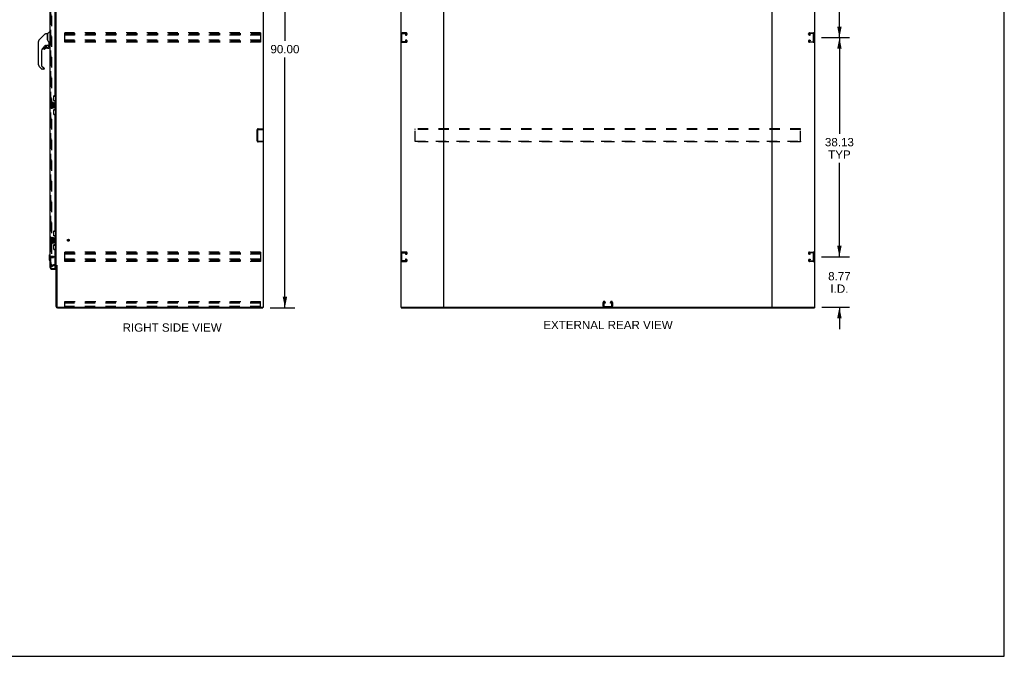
# Model space of a CAD drawing. Header units: inches. Extents: x 0 to 327, y 0 to 212.
# Tile 31 of 35: x 156 to 327, y 0 to 111. Entities that reach past the tile are written whole.
import ezdxf

# ---------------------------------------------------------------- set-up
doc = ezdxf.new("R2010")
doc.units = ezdxf.units.IN
doc.header["$LTSCALE"] = 17.980769
doc.header["$MEASUREMENT"] = 0
doc.linetypes.add('HIDDEN', pattern=[0.2, 0.1, -0.1])
doc.layers.get('0').update_dxf_attribs({"linetype": 'CONTINUOUS'})
for name, color, linetype in [('DEFAULT_2', 8, 'HIDDEN'), ('DIMENSIONS', 7, 'CONTINUOUS'), ('LEFTHAND_DOOR_ASSEMBLY', 7, 'CONTINUOUS'), ('RIGHTHAND_DOOR_ASSEMBLY', 7, 'CONTINUOUS')]:
    doc.layers.add(name, color=color, linetype=linetype)
doc.styles.get("Standard").update_dxf_attribs({"font": 'arial.ttf'})
doc.dimstyles.new('DIMSTYLE_1', dxfattribs={"dimtxt": 1.442308, "dimasz": 1.923077, "dimexe": 0.09, "dimexo": 0.07, "dimgap": 0.0375, "dimtad": 0, "dimtih": 1, "dimtoh": 1, "dimzin": 4, "dimdsep": 46, "dimtxsty": 'Standard', "dimblk": '_FILLED', "dimblk1": '_FILLED', "dimblk2": '_FILLED', "dimcen": 0.09, "dimadec": 3, "dimazin": 1, "dimtfac": 1, "dimtdec": 3, "dimtofl": 0, "dimtmove": 0, "dimatfit": 3, "dimldrblk": '_FILLED', "dimfxl": 0, "dimtolj": 1, "dimtzin": 4, "dimarcsym": 0})

# ---------------------------------------------------------------- blocks, each defined once
blk = doc.blocks.new('_FILLED')
at = {"color": 0, "linetype": 'ByBlock'}
blk.add_solid([(0, 0), (-1, 0.2), (-1, -0.2)], dxfattribs=at)
blk = doc.blocks.new('*D2')
at = {"layer": 'DIMENSIONS', "color": 2, "linetype": 'Continuous'}
for p, q in [((199.29, 150.62), (203.56, 150.62)), ((201.83, 150.62), (201.83, 107.06)), ((201.83, 60.62), (201.83, 104.18)), ((199.29, 60.62), (203.56, 60.62))]:
    blk.add_line(p, q, dxfattribs=at)
at = {"layer": 'DIMENSIONS', "color": 2, "linetype": 'Continuous', "xscale": 1.9230769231, "yscale": 1.9230769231, "zscale": 1.9230769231}
for p, rotation in [((201.83, 150.62), 90), ((201.83, 60.62), 270)]:
    blk.add_blockref('_FILLED', p, dxfattribs=dict(at, rotation=rotation))
at = {"layer": 'DIMENSIONS', "color": 2, "linetype": 'Continuous', "insert": (201.83, 106.34), "char_height": 1.442, "width": 5.04, "attachment_point": 2, "line_spacing_factor": 0.9}
blk.add_mtext('90.00', dxfattribs=at)
blk = doc.blocks.new('*D4')
at = {"layer": 'DIMENSIONS', "color": 2, "linetype": 'Continuous'}
for p, q in [((298.25, 69.5), (298.25, 73.34)), ((295.12, 69.5), (299.98, 69.5)), ((295.21, 60.73), (299.98, 60.73)), ((298.25, 60.73), (298.25, 56.88))]:
    blk.add_line(p, q, dxfattribs=at)
at = {"layer": 'DIMENSIONS', "color": 2, "linetype": 'Continuous', "xscale": 1.9230769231, "yscale": 1.9230769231, "zscale": 1.9230769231}
for p, rotation in [((298.25, 69.5), 270), ((298.25, 60.73), 90)]:
    blk.add_blockref('_FILLED', p, dxfattribs=dict(at, rotation=rotation))
at = {"layer": 'DIMENSIONS', "color": 2, "linetype": 'Continuous', "insert": (298.25, 66.84), "char_height": 1.442, "width": 3.9194, "attachment_point": 2, "line_spacing_factor": 0.9}
blk.add_mtext('8.77\\PI.D.', dxfattribs=at)
blk = doc.blocks.new('*D5')
at = {"layer": 'DIMENSIONS', "color": 2, "linetype": 'Continuous'}
for p, q in [((295.12, 107.62), (299.98, 107.62)), ((298.25, 107.62), (298.25, 90.88)), ((298.25, 69.5), (298.25, 85.84)), ((295.12, 69.5), (299.98, 69.5))]:
    blk.add_line(p, q, dxfattribs=at)
at = {"layer": 'DIMENSIONS', "color": 2, "linetype": 'Continuous', "xscale": 1.9230769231, "yscale": 1.9230769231, "zscale": 1.9230769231}
for p, rotation in [((298.25, 107.62), 90), ((298.25, 69.5), 270)]:
    blk.add_blockref('_FILLED', p, dxfattribs=dict(at, rotation=rotation))
at = {"layer": 'DIMENSIONS', "color": 2, "linetype": 'Continuous', "insert": (298.25, 90.16), "char_height": 1.442, "width": 5.04, "attachment_point": 2, "line_spacing_factor": 0.9}
blk.add_mtext('38.13\\PTYP', dxfattribs=at)
blk = doc.blocks.new('*D6')
at = {"layer": 'DIMENSIONS', "color": 2, "linetype": 'Continuous'}
for p, q in [((295.12, 145.75), (299.98, 145.75)), ((298.25, 145.75), (298.25, 129.05)), ((298.25, 107.62), (298.25, 124)), ((295.12, 107.62), (299.98, 107.62))]:
    blk.add_line(p, q, dxfattribs=at)
at = {"layer": 'DIMENSIONS', "color": 2, "linetype": 'Continuous', "xscale": 1.9230769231, "yscale": 1.9230769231, "zscale": 1.9230769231}
for p, rotation in [((298.25, 145.75), 90), ((298.25, 107.62), 270)]:
    blk.add_blockref('_FILLED', p, dxfattribs=dict(at, rotation=rotation))
at = {"layer": 'DIMENSIONS', "color": 2, "linetype": 'Continuous', "insert": (298.25, 128.33), "char_height": 1.442, "width": 5.04, "attachment_point": 2, "line_spacing_factor": 0.9}
blk.add_mtext('38.13\\PTYP', dxfattribs=at)

msp = doc.modelspace()

# ---------------------------------------------------------------- linework, layer by layer
at = {"color": 7, "linetype": 'Continuous'}
for p, q in [((326.923, 0), (326.923, 211.538)), ((198.008, 60.725), (198.008, 60.621)), ((222.032, 60.725), (222.032, 60.621)), ((229.417, 60.725), (286.542, 60.725)), ((293.928, 60.725), (293.928, 60.621)), ((0, 0), (326.923, 0))]:
    msp.add_line(p, q, dxfattribs=at)
at = {"color": 3, "linetype": 'Continuous'}
for p, q in [((198.06, 150.517), (198.06, 60.725)), ((221.98, 150.517), (221.98, 60.725)), ((229.48, 60.788), (229.48, 150.455)), ((286.48, 150.455), (286.48, 60.788)), ((293.98, 60.725), (293.98, 150.517)), ((162.06, 68.069), (162.06, 147.173)), ((162.06, 60.847), (162.06, 68.017)), ((162.164, 68.032), (162.164, 60.847)), ((162.286, 60.725), (198.06, 60.725)), ((162.286, 60.621), (198.008, 60.621)), ((221.98, 60.725), (229.417, 60.725)), ((222.032, 60.621), (293.928, 60.621)), ((286.542, 60.725), (293.98, 60.725))]:
    msp.add_line(p, q, dxfattribs=at)
for centre, radius, start, end in [((161.917, 67.875), 0.142, 0, 90), ((162.286, 60.847), 0.226, 180, 270), ((162.286, 60.847), 0.122, 180, 270), ((229.417, 60.788), 0.0625, 270, 360), ((286.542, 60.788), 0.0625, 180, 270)]:
    msp.add_arc(centre, radius, start, end, dxfattribs=at)
at = {"color": 7, "linetype": 'Continuous'}
for centre, start, end in [((229.542, 60.788), 180, 270), ((286.417, 60.788), 270, 360)]:
    msp.add_arc(centre, 0.0625, start, end, dxfattribs=at)
at = {"layer": 'DEFAULT_2', "color": 8, "linetype": 'HIDDEN'}
for p, q in [((161.247, 147.356), (161.247, 67.887)), ((163.581, 106.809), (163.581, 108.434)), ((197.581, 108.434), (163.581, 108.434)), ((163.581, 108.33), (197.581, 108.33)), ((163.581, 108.246), (197.581, 108.246)), ((163.581, 108.163), (197.581, 108.163)), ((197.581, 108.059), (163.581, 108.059)), ((197.581, 108.434), (197.581, 106.809)), ((222.084, 108.254), (222.084, 106.989)), ((222.188, 107.003), (222.188, 108.24)), ((222.904, 108.434), (222.264, 108.434)), ((222.278, 108.33), (222.89, 108.33)), ((222.802, 108.163), (222.802, 108.059)), ((222.89, 108.163), (222.802, 108.163)), ((222.802, 108.059), (222.904, 108.059)), ((223.084, 108.239), (223.084, 108.254)), ((292.876, 108.239), (292.876, 108.254)), ((293.056, 108.434), (293.696, 108.434)), ((293.157, 108.059), (293.056, 108.059)), ((293.682, 108.33), (293.07, 108.33)), ((293.07, 108.163), (293.157, 108.163)), ((293.157, 108.163), (293.157, 108.059)), ((293.772, 107.003), (293.772, 108.24)), ((293.876, 108.254), (293.876, 106.989)), ((197.581, 107.184), (163.581, 107.184)), ((163.581, 107.08), (197.581, 107.08)), ((163.581, 106.996), (197.581, 106.996)), ((163.581, 106.913), (197.581, 106.913)), ((197.581, 106.809), (163.581, 106.809)), ((222.264, 106.809), (222.904, 106.809)), ((222.89, 106.913), (222.278, 106.913)), ((222.802, 107.184), (222.802, 107.08)), ((222.904, 107.184), (222.802, 107.184)), ((222.802, 107.08), (222.89, 107.08)), ((223.084, 106.989), (223.084, 107.004)), ((292.876, 106.989), (292.876, 107.004)), ((293.056, 107.184), (293.157, 107.184)), ((293.696, 106.809), (293.056, 106.809)), ((293.157, 107.08), (293.07, 107.08)), ((293.07, 106.913), (293.682, 106.913)), ((293.157, 107.184), (293.157, 107.08)), ((196.956, 91.5), (196.956, 89.743)), ((197.06, 91.5), (197.06, 89.743)), ((197.202, 91.746), (197.956, 91.746)), ((197.202, 91.642), (197.956, 91.642)), ((197.956, 91.642), (197.956, 91.746)), ((224.48, 91.642), (224.48, 91.746)), ((291.48, 91.746), (224.48, 91.746)), ((224.48, 89.6), (224.48, 91.642)), ((291.48, 91.642), (224.48, 91.642)), ((291.48, 91.642), (291.48, 91.746)), ((291.48, 89.6), (291.48, 91.642)), ((197.202, 89.6), (197.956, 89.6)), ((197.956, 89.496), (197.202, 89.496)), ((197.956, 89.6), (197.956, 89.496)), ((224.48, 89.6), (224.48, 89.496)), ((224.48, 89.6), (291.48, 89.6)), ((291.48, 89.496), (224.48, 89.496)), ((291.48, 89.6), (291.48, 89.496)), ((197.581, 70.309), (163.581, 70.309)), ((163.581, 68.684), (163.581, 70.309)), ((163.581, 70.205), (197.581, 70.205)), ((197.581, 70.309), (197.581, 68.684)), ((222.904, 70.309), (222.264, 70.309)), ((222.278, 70.205), (222.89, 70.205)), ((293.056, 70.309), (293.696, 70.309)), ((293.682, 70.205), (293.07, 70.205)), ((163.581, 70.121), (197.581, 70.121)), ((163.581, 70.038), (197.581, 70.038)), ((197.581, 69.934), (163.581, 69.934)), ((197.581, 69.059), (163.581, 69.059)), ((163.581, 68.955), (197.581, 68.955)), ((163.581, 68.871), (197.581, 68.871)), ((163.581, 68.788), (197.581, 68.788)), ((197.581, 68.684), (163.581, 68.684)), ((222.084, 70.129), (222.084, 68.864)), ((222.188, 68.878), (222.188, 70.115)), ((222.264, 68.684), (222.904, 68.684)), ((222.89, 68.788), (222.278, 68.788)), ((222.802, 70.038), (222.802, 69.934)), ((222.89, 70.038), (222.802, 70.038)), ((222.802, 69.934), (222.904, 69.934)), ((222.802, 69.059), (222.802, 68.955)), ((222.904, 69.059), (222.802, 69.059)), ((222.802, 68.955), (222.89, 68.955)), ((223.084, 70.114), (223.084, 70.129)), ((223.084, 68.864), (223.084, 68.879)), ((292.876, 70.114), (292.876, 70.129)), ((292.876, 68.864), (292.876, 68.879)), ((293.157, 69.934), (293.056, 69.934)), ((293.056, 69.059), (293.157, 69.059)), ((293.696, 68.684), (293.056, 68.684)), ((293.07, 70.038), (293.157, 70.038)), ((293.157, 68.955), (293.07, 68.955)), ((293.07, 68.788), (293.682, 68.788)), ((293.157, 70.038), (293.157, 69.934)), ((293.157, 69.059), (293.157, 68.955)), ((293.772, 68.878), (293.772, 70.115)), ((293.876, 70.129), (293.876, 68.864)), ((161.247, 67.907), (161.588, 68.103)), ((161.247, 67.907), (161.299, 67.817)), ((161.299, 67.817), (161.64, 68.013)), ((161.917, 68.121), (161.655, 68.121)), ((161.917, 68.017), (161.655, 68.017)), ((163.581, 61.725), (197.581, 61.725)), ((163.581, 60.725), (163.581, 61.725)), ((197.581, 60.725), (197.581, 61.725)), ((257.347, 61.725), (257.362, 61.725)), ((258.597, 61.725), (258.612, 61.725)), ((197.581, 61.621), (163.581, 61.621)), ((197.581, 61.444), (163.581, 61.444)), ((197.581, 60.829), (163.581, 60.829)), ((257.167, 60.905), (257.167, 61.545)), ((257.271, 61.531), (257.271, 60.919)), ((257.361, 60.829), (258.598, 60.829)), ((257.438, 61.444), (257.438, 61.531)), ((257.542, 61.444), (257.438, 61.444)), ((257.542, 61.545), (257.542, 61.444)), ((258.417, 61.444), (258.417, 61.545)), ((258.521, 61.444), (258.417, 61.444)), ((258.521, 61.531), (258.521, 61.444)), ((258.688, 60.919), (258.688, 61.531)), ((258.792, 61.545), (258.792, 60.905))]:
    msp.add_line(p, q, dxfattribs=at)
for points in [[(161.247, 67.887), (161.247, 67.884), (161.248, 67.882), (161.248, 67.879), (161.249, 67.877), (161.25, 67.875)], [(161.264, 67.867), (161.264, 67.867), (161.261, 67.867), (161.259, 67.868), (161.257, 67.869), (161.255, 67.87), (161.254, 67.871), (161.252, 67.873), (161.25, 67.875)], [(161.272, 67.869), (161.27, 67.868), (161.268, 67.867), (161.266, 67.867), (161.264, 67.867)]]:
    msp.add_lwpolyline(points, dxfattribs=at)
for radius in [0.164, 0.124]:
    msp.add_circle((164.164, 72.371), radius, dxfattribs=at)
for centre, radius, start, end in [((222.264, 108.254), 0.18, 90, 180), ((222.278, 108.24), 0.09, 90, 180), ((222.89, 108.24), 0.09, 4.14163, 90), ((222.89, 108.253), 0.09, 270, 355.85837), ((222.904, 108.254), 0.18, 0, 90), ((222.904, 108.239), 0.18, 270, 360), ((293.056, 108.254), 0.18, 90, 180), ((293.056, 108.239), 0.18, 180, 270), ((293.07, 108.24), 0.09, 90, 175.85837), ((293.07, 108.253), 0.09, 184.14163, 270), ((293.682, 108.24), 0.09, 0, 90), ((293.696, 108.254), 0.18, 0, 90), ((222.264, 106.989), 0.18, 180, 270), ((222.278, 107.003), 0.09, 180, 270), ((222.89, 106.99), 0.09, 4.14163, 90), ((222.89, 107.003), 0.09, 270, 355.85837), ((222.904, 107.004), 0.18, 0, 90), ((222.904, 106.989), 0.18, 270, 360), ((293.056, 107.004), 0.18, 90, 180), ((293.056, 106.989), 0.18, 180, 270), ((293.07, 106.99), 0.09, 90, 175.85837), ((293.07, 107.003), 0.09, 184.14163, 270), ((293.682, 107.003), 0.09, 270, 360), ((293.696, 106.989), 0.18, 270, 360), ((197.202, 91.5), 0.246, 90, 180), ((197.202, 91.5), 0.142, 90, 180), ((197.202, 89.743), 0.246, 180, 270), ((197.202, 89.743), 0.142, 180, 270), ((222.264, 70.129), 0.18, 90, 180), ((222.278, 70.115), 0.09, 90, 180), ((222.89, 70.115), 0.09, 4.14163, 90), ((222.904, 70.129), 0.18, 0, 90), ((293.056, 70.129), 0.18, 90, 180), ((293.07, 70.115), 0.09, 90, 175.85837), ((293.682, 70.115), 0.09, 0, 90), ((293.696, 70.129), 0.18, 0, 90), ((222.264, 68.864), 0.18, 180, 270), ((222.278, 68.878), 0.09, 180, 270), ((222.89, 70.128), 0.09, 270, 355.85837), ((222.89, 68.865), 0.09, 4.14163, 90), ((222.89, 68.878), 0.09, 270, 355.85837), ((222.904, 70.114), 0.18, 270, 360), ((222.904, 68.879), 0.18, 0, 90), ((222.904, 68.864), 0.18, 270, 360), ((293.056, 70.114), 0.18, 180, 270), ((293.056, 68.879), 0.18, 90, 180), ((293.056, 68.864), 0.18, 180, 270), ((293.07, 70.128), 0.09, 184.14163, 270), ((293.07, 68.865), 0.09, 90, 175.85837), ((293.07, 68.878), 0.09, 184.14163, 270), ((293.682, 68.878), 0.09, 270, 360), ((293.696, 68.864), 0.18, 270, 360), ((161.655, 67.987), 0.134, 90, 120), ((161.655, 67.987), 0.03, 90, 120), ((161.917, 67.875), 0.246, 44.22414, 90), ((257.347, 61.545), 0.18, 90, 180), ((257.362, 61.545), 0.18, 0, 90), ((258.597, 61.545), 0.18, 90, 180), ((258.612, 61.545), 0.18, 0, 90), ((257.347, 60.905), 0.18, 180, 270), ((257.361, 61.531), 0.09, 94.14163, 180), ((257.361, 60.919), 0.09, 180, 270), ((257.348, 61.531), 0.09, 0, 85.85837), ((258.611, 61.531), 0.09, 94.14163, 180), ((258.598, 60.919), 0.09, 270, 360), ((258.598, 61.531), 0.09, 0, 85.85837), ((258.612, 60.905), 0.18, 270, 360)]:
    msp.add_arc(centre, radius, start, end, dxfattribs=at)
at = {"layer": 'LEFTHAND_DOOR_ASSEMBLY', "color": 8, "linetype": 'HIDDEN'}
for p, q in [((161.106, 67.618), (161.106, 147.625)), ((161.248, 67.475), (161.836, 67.475))]:
    msp.add_line(p, q, dxfattribs=at)
msp.add_arc((161.248, 67.618), 0.142, 180, 270, dxfattribs=at)
at = {"layer": 'RIGHTHAND_DOOR_ASSEMBLY', "color": 8, "linetype": 'HIDDEN'}
for p, q in [((161.106, 147.625), (161.106, 67.618)), ((161.149, 69.617), (161.149, 69.333)), ((161.149, 69.599), (161.596, 69.599)), ((161.149, 69.351), (161.596, 69.351)), ((161.606, 69.589), (161.606, 69.361)), ((161.248, 67.475), (161.836, 67.475))]:
    msp.add_line(p, q, dxfattribs=at)
at = {"layer": 'RIGHTHAND_DOOR_ASSEMBLY', "color": 3, "linetype": 'Continuous'}
for p, q in [((161.002, 96.371), (161.002, 118.871)), ((161.856, 97.579), (161.856, 117.664)), ((161.606, 97.389), (161.606, 96.769)), ((161.796, 97.519), (161.736, 97.519)), ((161.736, 96.639), (161.796, 96.639)), ((161.856, 95.164), (161.856, 96.579)), ((161.002, 72.871), (161.002, 95.371)), ((161.606, 94.974), (161.606, 94.354)), ((161.796, 95.104), (161.736, 95.104)), ((161.736, 94.224), (161.796, 94.224)), ((161.856, 74.079), (161.856, 94.164)), ((161.606, 73.889), (161.606, 73.269)), ((161.796, 74.019), (161.736, 74.019)), ((161.736, 73.139), (161.796, 73.139)), ((161.856, 71.664), (161.856, 73.079)), ((161.002, 67.618), (161.002, 71.871)), ((161.606, 71.474), (161.606, 70.854)), ((161.796, 71.604), (161.736, 71.604)), ((161.736, 70.724), (161.796, 70.724)), ((161.856, 67.495), (161.856, 70.664)), ((161.248, 67.371), (161.856, 67.371))]:
    msp.add_line(p, q, dxfattribs=at)
at = {"layer": 'RIGHTHAND_DOOR_ASSEMBLY', "color": 7, "linetype": 'Continuous'}
for p, q in [((159.406, 107.55), (160.144, 108.287)), ((160.2, 108.31), (160.553, 108.31)), ((160.561, 108.302), (160.561, 107.258)), ((160.569, 107.246), (160.569, 108.298)), ((160.577, 108.319), (160.872, 108.614)), ((160.954, 108.625), (160.9, 108.625)), ((160.962, 108.617), (160.962, 106.251)), ((160.962, 108.566), (161.002, 108.566)), ((158.979, 106.383), (158.979, 106.97)), ((158.986, 102.863), (158.986, 106.966)), ((159.001, 107.074), (158.993, 107.043)), ((159.034, 107.155), (159.034, 107.154)), ((159.407, 107.55), (159.101, 107.244)), ((159.101, 107.244), (159.366, 107.509)), ((159.407, 107.55), (159.406, 107.55)), ((160.166, 106.242), (159.671, 105.747)), ((160.21, 106.24), (160.21, 105.956)), ((160.249, 106.243), (160.324, 106.243)), ((160.521, 106.315), (160.817, 106.315)), ((160.58, 107.214), (160.561, 107.267)), ((160.609, 107.148), (160.58, 107.214)), ((160.717, 106.315), (160.783, 106.249)), ((160.777, 106.244), (160.775, 106.242)), ((160.836, 106.69), (160.835, 106.713)), ((160.836, 106.69), (160.836, 106.334)), ((160.844, 106.684), (160.844, 106.692)), ((160.844, 106.283), (160.844, 106.684)), ((160.884, 106.243), (160.954, 106.243)), ((160.962, 106.302), (161.002, 106.302)), ((159.498, 105.329), (159.498, 102.778)), ((159.895, 105.794), (159.895, 105.675)), ((159.898, 105.666), (159.897, 105.675)), ((159.906, 105.675), (159.897, 105.675)), ((159.974, 105.598), (159.965, 105.598)), ((160.127, 105.873), (159.974, 105.873)), ((159.983, 105.598), (159.974, 105.598)), ((159.992, 105.6), (159.983, 105.598)), ((160, 105.602), (159.992, 105.6)), ((160.008, 105.606), (160, 105.602)), ((160.016, 105.61), (160.008, 105.606)), ((160.023, 105.615), (160.016, 105.61)), ((160.207, 105.948), (160.135, 105.876)), ((160.525, 105.794), (160.761, 105.794)), ((160.829, 106.11), (160.838, 106.11)), ((160.838, 105.873), (160.829, 105.873)), ((160.84, 106.11), (160.84, 105.873)), ((159.553, 102.132), (159.101, 102.585)), ((159.521, 102.722), (159.952, 102.291)), ((159.891, 102.109), (159.609, 102.109)), ((159.97, 102.248), (159.97, 102.188)), ((160.942, 96.356), (160.942, 95.386)), ((160.957, 96.371), (161.497, 96.371)), ((161.145, 96.217), (161.145, 95.987)), ((161.207, 96.217), (161.145, 96.217)), ((161.145, 95.987), (161.406, 95.987)), ((161.215, 95.951), (161.158, 95.976)), ((161.207, 96.05), (161.207, 96.217)), ((161.27, 96.05), (161.207, 96.05)), ((161.27, 96.186), (161.27, 96.05)), ((161.331, 96.186), (161.27, 96.186)), ((161.331, 96.05), (161.331, 96.186)), ((161.396, 96.05), (161.331, 96.05)), ((161.406, 95.987), (161.379, 95.967)), ((161.396, 96.217), (161.396, 96.05)), ((161.459, 96.217), (161.396, 96.217)), ((161.441, 95.987), (161.459, 95.987)), ((161.459, 95.987), (161.459, 96.217)), ((161.597, 96.271), (161.597, 95.471)), ((161.619, 97.446), (162.06, 97.446)), ((161.656, 96.666), (161.656, 97.446)), ((161.656, 96.711), (161.883, 96.711)), ((161.883, 95.031), (161.883, 96.711)), ((161.92, 96.472), (161.92, 96.452)), ((161.92, 96.421), (161.92, 95.321)), ((162.042, 96.421), (161.92, 96.421)), ((162.021, 96.421), (162.021, 97.446)), ((162.042, 95.321), (162.042, 96.421)), ((161.497, 95.371), (160.957, 95.371)), ((161.145, 95.756), (161.145, 95.62)), ((161.207, 95.756), (161.145, 95.756)), ((161.207, 95.62), (161.207, 95.756)), ((161.27, 95.662), (161.27, 95.62)), ((161.331, 95.599), (161.331, 95.668)), ((161.396, 95.662), (161.396, 95.525)), ((161.396, 95.525), (161.459, 95.525)), ((161.459, 95.525), (161.459, 95.662)), ((161.619, 94.296), (162.06, 94.296)), ((161.656, 94.296), (161.656, 95.076)), ((161.656, 95.031), (161.883, 95.031)), ((162.042, 95.321), (161.92, 95.321)), ((161.92, 95.291), (161.92, 95.271)), ((162.021, 94.296), (162.021, 95.321)), ((161.619, 73.946), (162.06, 73.946)), ((161.656, 73.166), (161.656, 73.946)), ((162.021, 72.921), (162.021, 73.946)), ((160.942, 72.856), (160.942, 71.886)), ((160.957, 72.871), (161.497, 72.871)), ((161.207, 72.717), (161.145, 72.717)), ((161.145, 72.717), (161.145, 72.487)), ((161.145, 72.487), (161.406, 72.487)), ((161.207, 72.256), (161.145, 72.256)), ((161.145, 72.256), (161.145, 72.12)), ((161.215, 72.451), (161.158, 72.476)), ((161.207, 72.55), (161.207, 72.717)), ((161.27, 72.55), (161.207, 72.55)), ((161.207, 72.12), (161.207, 72.256)), ((161.331, 72.686), (161.27, 72.686)), ((161.27, 72.686), (161.27, 72.55)), ((161.27, 72.162), (161.27, 72.12)), ((161.331, 72.55), (161.331, 72.686)), ((161.396, 72.55), (161.331, 72.55)), ((161.331, 72.099), (161.331, 72.168)), ((161.406, 72.487), (161.379, 72.467)), ((161.459, 72.717), (161.396, 72.717)), ((161.396, 72.717), (161.396, 72.55)), ((161.396, 72.162), (161.396, 72.025)), ((161.396, 72.025), (161.459, 72.025)), ((161.441, 72.487), (161.459, 72.487)), ((161.459, 72.487), (161.459, 72.717)), ((161.459, 72.025), (161.459, 72.162)), ((161.597, 72.771), (161.597, 71.971)), ((161.656, 73.211), (161.883, 73.211)), ((161.883, 71.531), (161.883, 73.211)), ((161.92, 72.972), (161.92, 72.952)), ((162.042, 72.921), (161.92, 72.921)), ((161.92, 72.921), (161.92, 71.821)), ((162.042, 71.821), (162.042, 72.921)), ((161.497, 71.871), (160.957, 71.871)), ((161.619, 70.796), (162.06, 70.796)), ((161.656, 70.796), (161.656, 71.576)), ((161.656, 71.531), (161.883, 71.531)), ((162.042, 71.821), (161.92, 71.821)), ((161.92, 71.791), (161.92, 71.771)), ((162.021, 70.796), (162.021, 71.821)), ((160.844, 69.805), (160.962, 69.923)), ((160.844, 69.805), (160.844, 68.939)), ((160.844, 68.939), (160.962, 68.821)), ((160.962, 69.923), (161.002, 69.923)), ((160.962, 69.923), (160.962, 68.821)), ((160.962, 68.821), (161.002, 68.821)), ((161.836, 67.475), (161.856, 67.475)), ((161.856, 67.475), (161.856, 67.371))]:
    msp.add_line(p, q, dxfattribs=at)
for points in [[(160.144, 108.287), (160.152, 108.294), (160.16, 108.3), (160.169, 108.304), (160.179, 108.307), (160.189, 108.31), (160.2, 108.31)], [(159.101, 107.244), (159.08, 107.221), (159.054, 107.188), (159.032, 107.152), (159.015, 107.113), (159.001, 107.074)], [(160.326, 106.243), (160.33, 106.244), (160.334, 106.245), (160.337, 106.246), (160.339, 106.248), (160.342, 106.249), (160.345, 106.251), (160.348, 106.253), (160.352, 106.255)], [(160.352, 106.255), (160.364, 106.264), (160.369, 106.267), (160.375, 106.27), (160.381, 106.274), (160.388, 106.278), (160.395, 106.282), (160.403, 106.286), (160.411, 106.29), (160.421, 106.294), (160.431, 106.298), (160.441, 106.302), (160.453, 106.305), (160.464, 106.308), (160.477, 106.311), (160.49, 106.313), (160.503, 106.314), (160.517, 106.315), (160.521, 106.315)], [(160.561, 107.427), (160.561, 107.429), (160.561, 107.43), (160.563, 107.431), (160.565, 107.433), (160.567, 107.434), (160.569, 107.434)], [(160.783, 106.86), (160.733, 106.933), (160.684, 107.01), (160.643, 107.081), (160.609, 107.148)], [(160.829, 106.11), (160.828, 106.125), (160.827, 106.139), (160.824, 106.154), (160.82, 106.168), (160.815, 106.181), (160.809, 106.195), (160.802, 106.207), (160.793, 106.219), (160.784, 106.231), (160.775, 106.242)], [(160.781, 106.248), (160.781, 106.248), (160.78, 106.247), (160.78, 106.247), (160.779, 106.246), (160.777, 106.244)], [(160.781, 106.248), (160.791, 106.237), (160.801, 106.225), (160.809, 106.212), (160.817, 106.199), (160.823, 106.185), (160.828, 106.17), (160.833, 106.156), (160.836, 106.141), (160.837, 106.125), (160.838, 106.11)], [(160.835, 106.713), (160.831, 106.748), (160.822, 106.782), (160.809, 106.814), (160.794, 106.843), (160.783, 106.86)], [(160.836, 106.645), (160.837, 106.644), (160.838, 106.64), (160.839, 106.636), (160.84, 106.633)], [(160.84, 106.633), (160.841, 106.626), (160.842, 106.62), (160.843, 106.613), (160.844, 106.607), (160.844, 106.6), (160.844, 106.593)], [(159.965, 105.598), (159.957, 105.6), (159.949, 105.602), (159.941, 105.605), (159.933, 105.61), (159.926, 105.615), (159.92, 105.62), (159.914, 105.627), (159.909, 105.634), (159.905, 105.641), (159.902, 105.649), (159.899, 105.657), (159.898, 105.666)], [(159.906, 105.675), (159.906, 105.667), (159.908, 105.659), (159.91, 105.652), (159.913, 105.645), (159.917, 105.638), (159.921, 105.632), (159.926, 105.626), (159.932, 105.621), (159.938, 105.617), (159.945, 105.613), (159.952, 105.61), (159.959, 105.608), (159.967, 105.607), (159.975, 105.607), (159.982, 105.607), (159.99, 105.609), (159.997, 105.611), (160.004, 105.614), (160.011, 105.618), (160.017, 105.622)], [(160.838, 105.873), (160.837, 105.864), (160.836, 105.856), (160.834, 105.847), (160.83, 105.839), (160.826, 105.832), (160.821, 105.825), (160.816, 105.818), (160.809, 105.813), (160.802, 105.808), (160.795, 105.804), (160.787, 105.8), (160.778, 105.798), (160.77, 105.797), (160.761, 105.796)], [(160.761, 105.805), (160.769, 105.805), (160.776, 105.807), (160.784, 105.809), (160.791, 105.812), (160.797, 105.815), (160.803, 105.82), (160.809, 105.825), (160.814, 105.83), (160.819, 105.837), (160.822, 105.843), (160.825, 105.85), (160.827, 105.857), (160.828, 105.865), (160.829, 105.873)], [(160.761, 105.805), (160.761, 105.803), (160.761, 105.8)], [(160.761, 105.8), (160.761, 105.799), (160.761, 105.798), (160.761, 105.797), (160.761, 105.796), (160.761, 105.796)], [(159.957, 102.285), (159.956, 102.286), (159.955, 102.287), (159.955, 102.288), (159.954, 102.289), (159.953, 102.29), (159.952, 102.291)], [(161.59, 96.307), (161.592, 96.302), (161.594, 96.296), (161.595, 96.29), (161.596, 96.284), (161.596, 96.278), (161.597, 96.271)], [(161.847, 96.61), (161.849, 96.614), (161.854, 96.622), (161.859, 96.63), (161.863, 96.637), (161.867, 96.644), (161.871, 96.651), (161.874, 96.657), (161.876, 96.662), (161.878, 96.667), (161.88, 96.672), (161.881, 96.676), (161.882, 96.68), (161.882, 96.684), (161.883, 96.687)], [(161.597, 95.471), (161.596, 95.465), (161.596, 95.459), (161.595, 95.453), (161.594, 95.447), (161.592, 95.441), (161.59, 95.435)], [(161.883, 95.055), (161.882, 95.058), (161.882, 95.062), (161.881, 95.066), (161.88, 95.07), (161.878, 95.075), (161.876, 95.08), (161.874, 95.086), (161.871, 95.092), (161.867, 95.098), (161.863, 95.105), (161.859, 95.112), (161.854, 95.12), (161.849, 95.129), (161.847, 95.132)], [(161.59, 72.807), (161.592, 72.802), (161.594, 72.796), (161.595, 72.79), (161.596, 72.784), (161.596, 72.778), (161.597, 72.771)], [(161.597, 71.971), (161.596, 71.965), (161.596, 71.959), (161.595, 71.953), (161.594, 71.947), (161.592, 71.941), (161.59, 71.935)], [(161.847, 73.11), (161.849, 73.114), (161.854, 73.122), (161.859, 73.13), (161.863, 73.137), (161.867, 73.144), (161.871, 73.151), (161.874, 73.157), (161.876, 73.162), (161.878, 73.167), (161.88, 73.172), (161.881, 73.176), (161.882, 73.18), (161.882, 73.184), (161.883, 73.187)], [(161.883, 71.555), (161.882, 71.558), (161.882, 71.562), (161.881, 71.566), (161.88, 71.57), (161.878, 71.575), (161.876, 71.58), (161.874, 71.586), (161.871, 71.592), (161.867, 71.598), (161.863, 71.605), (161.859, 71.612), (161.854, 71.62), (161.849, 71.629), (161.847, 71.632)]]:
    msp.add_lwpolyline(points, dxfattribs=at)
msp.add_circle((160.525, 106.089), 0.217, dxfattribs=at)
for centre, radius, start, end in [((160.553, 108.302), 0.00787, 0, 90), ((160.58, 108.128), 0.0197, 180, 233.00595), ((160.598, 108.298), 0.0295, 135, 180), ((160.9, 108.586), 0.0394, 90, 135), ((160.954, 108.617), 0.00787, 0, 90), ((158.999, 106.97), 0.0197, 128.21988, 180), ((158.999, 106.383), 0.0197, 180, 229.78214), ((159.38, 106.966), 0.394, 168.7096, 180), ((159.38, 106.966), 0.394, 135, 167.37683), ((160.249, 106.046), 0.197, 90, 129.38059), ((160.643, 106.11), 0.197, 0, 45), ((160.817, 106.334), 0.0197, 270, 360), ((160.884, 106.283), 0.0394, 180, 270), ((160.954, 106.251), 0.00787, 270, 360), ((160.088, 105.329), 0.591, 135, 180), ((159.974, 105.794), 0.0787, 90, 180), ((159.974, 105.675), 0.0787, 180, 309.5212), ((160.525, 105.006), 0.787, 90, 129.5212), ((160.127, 105.884), 0.0118, 270, 315), ((160.198, 105.956), 0.0118, 315, 360), ((160.761, 105.873), 0.0787, 270, 360), ((159.38, 102.863), 0.394, 180, 225), ((159.576, 102.778), 0.0787, 180, 225), ((159.609, 102.188), 0.0787, 225, 270), ((159.891, 102.188), 0.0787, 270, 360), ((159.911, 102.248), 0.0591, 0, 38.86737), ((160.957, 96.356), 0.015, 90, 180), ((161.302, 95.913), 0.157, 156.59665, 341.87913), ((161.302, 95.913), 0.0943, 156.59665, 35.11217), ((161.302, 95.913), 0.157, 25.73705, 27.8532), ((161.305, 95.913), 0.154, 341.41988, 26.19629), ((161.497, 96.271), 0.1, 21.20502, 90), ((160.957, 95.386), 0.015, 180, 270), ((161.239, 95.62), 0.0943, 180, 248.67039), ((161.239, 95.62), 0.0943, 248.69989, 347.43379), ((161.239, 95.62), 0.0314, 180, 0.04847), ((161.365, 95.662), 0.0943, 0, 180), ((161.365, 95.657), 0.0362, 83.42855, 161.76278), ((161.365, 95.662), 0.0314, 0, 81.22946), ((161.497, 95.471), 0.1, 270, 338.79459), ((160.957, 72.856), 0.015, 90, 180), ((161.302, 72.413), 0.157, 156.59665, 341.87913), ((161.239, 72.12), 0.0943, 180, 248.67039), ((161.239, 72.12), 0.0943, 248.69989, 347.43379), ((161.302, 72.413), 0.0943, 156.59665, 35.11217), ((161.239, 72.12), 0.0314, 180, 0.04847), ((161.365, 72.162), 0.0943, 0, 180), ((161.365, 72.157), 0.0362, 83.42855, 161.76278), ((161.365, 72.162), 0.0314, 0, 81.22946), ((161.302, 72.413), 0.157, 25.73705, 27.8532), ((161.305, 72.413), 0.154, 341.41988, 26.19629), ((161.497, 72.771), 0.1, 21.20502, 90), ((161.497, 71.971), 0.1, 270, 338.79459), ((160.957, 71.886), 0.015, 180, 270), ((161.166, 67.761), 0.26, 270, 272.58661)]:
    msp.add_arc(centre, radius, start, end, dxfattribs=at)
at = {"layer": 'RIGHTHAND_DOOR_ASSEMBLY', "color": 3, "linetype": 'Continuous'}
for centre, radius, start, end in [((161.736, 97.389), 0.13, 90, 180), ((161.736, 96.769), 0.13, 180, 270), ((161.796, 97.579), 0.06, 270, 360), ((161.796, 96.579), 0.06, 0, 90), ((161.736, 94.974), 0.13, 90, 180), ((161.736, 94.354), 0.13, 180, 270), ((161.796, 95.164), 0.06, 270, 360), ((161.796, 94.164), 0.06, 0, 90), ((161.736, 73.889), 0.13, 90, 180), ((161.796, 74.079), 0.06, 270, 360), ((161.736, 73.269), 0.13, 180, 270), ((161.796, 73.079), 0.06, 0, 90), ((161.736, 71.474), 0.13, 90, 180), ((161.736, 70.854), 0.13, 180, 270), ((161.796, 71.664), 0.06, 270, 360), ((161.796, 70.664), 0.06, 0, 90), ((161.248, 67.618), 0.246, 180, 270), ((161.836, 67.495), 0.02, 270, 360)]:
    msp.add_arc(centre, radius, start, end, dxfattribs=at)
at = {"layer": 'RIGHTHAND_DOOR_ASSEMBLY', "color": 8, "linetype": 'HIDDEN'}
for centre, radius, start, end in [((161.127, 69.617), 0.0215, 0, 180), ((161.127, 69.333), 0.0215, 180, 360), ((161.596, 69.589), 0.01, 0, 90), ((161.596, 69.361), 0.01, 270, 360), ((161.248, 67.618), 0.142, 180, 270)]:
    msp.add_arc(centre, radius, start, end, dxfattribs=at)
at = {"layer": 'RIGHTHAND_DOOR_ASSEMBLY', "color": 7, "linetype": 'Continuous'}
for centre, start_param, end_param in [((161.815, 96.462), -1.5140098, -0.699287), ((161.815, 96.462), -2.4423057, -1.6275828), ((161.815, 95.281), -1.5140098, -0.699287), ((161.815, 95.281), -2.4423057, -1.6275828), ((161.815, 72.962), -1.5140098, -0.699287), ((161.815, 72.962), -2.4423057, -1.6275828), ((161.815, 71.781), -1.5140098, -0.699287), ((161.815, 71.781), -2.4423057, -1.6275828)]:
    msp.add_ellipse(centre, major_axis=(0, 0.18), ratio=0.5794935, start_param=start_param, end_param=end_param, dxfattribs=at)

# ---------------------------------------------------------------- texts
at = {"layer": 'DIMENSIONS', "color": 2, "linetype": 'Continuous', "char_height": 1.44231, "attachment_point": 2, "line_spacing_factor": 0.9}
for s, insert, width in [('EXTERNAL REAR VIEW', (258.007, 58.354), 22.45496), ('RIGHT SIDE VIEW', (182.226, 57.91), 17.20046)]:
    msp.add_mtext(s, dxfattribs=dict(at, insert=insert, width=width))

# ---------------------------------------------------------------- dimensions: what is measured, and where the dimension line sits
at = {"layer": 'DIMENSIONS', "color": 2, "linetype": 'Continuous'}
dim = msp.add_linear_dim(base=(201.831, 150.621), p1=(199.221, 60.621), p2=(199.221, 150.621), angle=90, dimstyle='DIMSTYLE_1', dxfattribs=at)
dim.commit()
dim.dimension.update_dxf_attribs({"geometry": '*D2', "text_midpoint": (201.825, 105.613), "dimtype": 160})
for base, p1, p2, text, picture, middle in [((298.248762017, 145.746225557), (295.047682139, 107.621225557), (295.047682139, 145.746225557), '<>\\PTYP', '*D6', (298.248762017, 126.5226841)), ((298.248762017, 107.621225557), (295.047682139, 69.496225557), (295.047682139, 107.621225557), '<>\\PTYP', '*D5', (298.248762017, 88.360346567)), ((298.249, 69.496), (295.141, 60.725), (295.048, 69.496), '<>\\PI.D.', '*D4', (298.249, 65.037))]:
    dim = msp.add_linear_dim(base=base, p1=p1, p2=p2, angle=90, text=text, dimstyle='DIMSTYLE_1', dxfattribs=at)
    dim.commit()
    dim.dimension.update_dxf_attribs({"geometry": picture, "text_midpoint": middle, "dimtype": 160})

doc.saveas('drawing.dxf')
